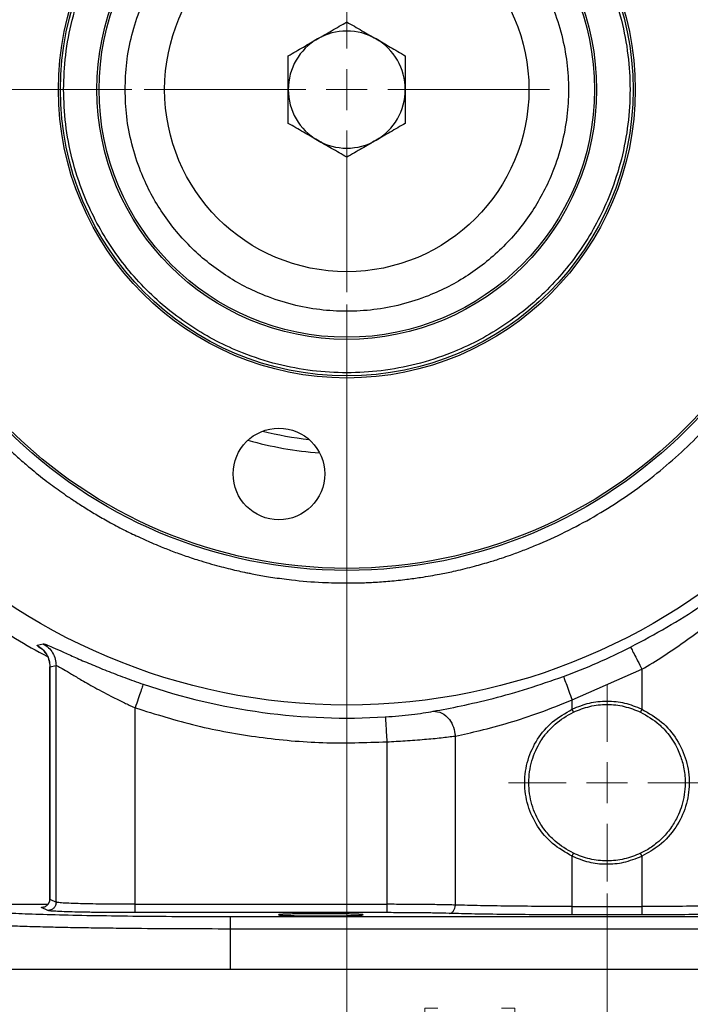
# Model space of a CAD drawing. Header units: inches. Extents: x 0.6 to 16.3, y 0.2 to 11.5.
# Tile 3 of 17: x 3 to 5.2, y 4.2 to 7.4. Entities that reach past the tile are written whole.
import ezdxf

# ---------------------------------------------------------------- set-up
doc = ezdxf.new("R2010")
doc.units = ezdxf.units.IN
doc.header["$MEASUREMENT"] = 0
doc.styles.add('SLDTEXTSTYLE0', font='TXT', dxfattribs={"width": 0.75})
doc.dimstyles.new('SLDDIMSTYLE0', dxfattribs={"dimtxt": 0.137795, "dimasz": 0.14, "dimexe": 0, "dimexo": 0.0625, "dimgap": 0.034449, "dimtad": 0, "dimtih": 1, "dimtoh": 1, "dimdec": 1, "dimlfac": 1.5, "dimrnd": 1e-09, "dimzin": 12, "dimdsep": 46, "dimtxsty": 'SLDTEXTSTYLE0', "dimblk1": 'CLOSED', "dimblk2": 'CLOSED', "dimsah": 1, "dimcen": 0.09, "dimadec": 0, "dimazin": 3, "dimtfac": 1, "dimtdec": 1, "dimtofl": 0, "dimtmove": 0, "dimatfit": 3, "dimldrblk": 'CLOSED', "dimfxl": 0, "dimfrac": 2, "dimtolj": 1, "dimtzin": 12, "dimarcsym": 0})
doc.dimstyles.new('SLDDIMSTYLE1', dxfattribs={"dimtxt": 0.137795, "dimasz": 0.14, "dimexe": 0, "dimexo": 0.0625, "dimgap": 0.034449, "dimtad": 0, "dimdec": 1, "dimlfac": 1.5, "dimrnd": 1e-09, "dimzin": 12, "dimdsep": 46, "dimtxsty": 'SLDTEXTSTYLE0', "dimblk1": 'CLOSED', "dimblk2": 'CLOSED', "dimsah": 1, "dimcen": 0.09, "dimadec": 0, "dimazin": 3, "dimtfac": 1, "dimtdec": 1, "dimtofl": 0, "dimtmove": 0, "dimatfit": 3, "dimldrblk": 'CLOSED', "dimfxl": 0, "dimfrac": 2, "dimtolj": 1, "dimtzin": 12, "dimarcsym": 0})
doc.dimstyles.new('SLDDIMSTYLE2', dxfattribs={"dimtxt": 0.137795, "dimasz": 0.14, "dimexe": 0, "dimexo": 0.0625, "dimgap": 0.034449, "dimtad": 0, "dimdec": 1, "dimlfac": 1.5, "dimrnd": 1e-09, "dimzin": 12, "dimdsep": 46, "dimtxsty": 'SLDTEXTSTYLE0', "dimblk1": 'CLOSED', "dimblk2": 'CLOSED', "dimsah": 1, "dimcen": 0.09, "dimadec": 0, "dimazin": 3, "dimtfac": 1, "dimtdec": 1, "dimtmove": 0, "dimatfit": 0, "dimldrblk": 'CLOSED', "dimfxl": 0, "dimfrac": 2, "dimtolj": 1, "dimtzin": 12, "dimarcsym": 0})
doc.dimstyles.new('SLDDIMSTYLE3', dxfattribs={"dimtxt": 0.137795, "dimasz": 0.14, "dimexe": 0, "dimexo": 0.0625, "dimgap": 0.034449, "dimtad": 0, "dimtih": 1, "dimtoh": 1, "dimdec": 1, "dimlfac": 1.5, "dimrnd": 1e-09, "dimzin": 12, "dimdsep": 46, "dimtxsty": 'SLDTEXTSTYLE0', "dimblk1": 'CLOSED', "dimblk2": 'CLOSED', "dimsah": 1, "dimcen": 0.09, "dimadec": 0, "dimazin": 3, "dimtfac": 1, "dimtofl": 0, "dimtmove": 0, "dimatfit": 3, "dimldrblk": 'CLOSED', "dimfxl": 0, "dimfrac": 2, "dimtolj": 1, "dimtzin": 12, "dimarcsym": 0})

# ---------------------------------------------------------------- blocks, each defined once
blk = doc.blocks.new('_Closed')
at = {"color": 0, "linetype": 'ByBlock', "lineweight": -2}
for p, q in [((-1, 0.166667), (0, 0)), ((-1, 0.166667), (-1, -0.166667)), ((0, 0), (-1, -0.166667)), ((0, 0), (-1, 0))]:
    blk.add_line(p, q, dxfattribs=at)
blk = doc.blocks.new('_D')
at = {"color": 7, "linetype": 'Continuous', "lineweight": 0}
for p, q in [((3.479, 9.2023), (1.2257, 9.2023)), ((1.2651, 9.2023), (1.2651, 8.6438)), ((1.1124, 8.6158), (1.0704, 8.6158)), ((1.0704, 8.6158), (1.0704, 8.3971)), ((1.4178, 8.6158), (1.4598, 8.6158)), ((1.4598, 8.6158), (1.4598, 8.3971)), ((1.0704, 8.3971), (1.1124, 8.3971)), ((1.4598, 8.3971), (1.4178, 8.3971)), ((1.2651, 4.3326), (1.2651, 8.1909)), ((2.8147, 4.3326), (1.2257, 4.3326))]:
    blk.add_line(p, q, dxfattribs=at)
at = {"color": 7, "linetype": 'Continuous', "lineweight": 18, "xscale": 0.14, "yscale": 0.14}
for p, rotation in [((1.2651, 9.2023), 90.0000000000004), ((1.2651, 4.3326), 270.0000000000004)]:
    blk.add_blockref('_Closed', p, dxfattribs=dict(at, rotation=rotation))
at = {"color": 7, "linetype": 'Continuous', "lineweight": 18, "char_height": 0.1378, "attachment_point": 1, "style": 'SLDTEXTSTYLE0'}
for s, insert in [('186', (1.1124, 8.5747)), ('7.3', (1.1378, 8.3685))]:
    blk.add_mtext(s, dxfattribs=dict(at, insert=insert))
blk = doc.blocks.new('_D_1')
at = {"color": 7, "linetype": 'Continuous', "lineweight": 0}
for p, q in [((2.0069, 6.5613), (2.0069, 3.0912)), ((4.8936, 4.574), (4.8936, 3.0912)), ((2.8961, 3.3291), (2.8542, 3.3291)), ((2.8542, 3.3291), (2.8542, 3.1103)), ((3.2016, 3.3291), (3.2436, 3.3291)), ((3.2436, 3.3291), (3.2436, 3.1103)), ((2.0069, 3.1306), (2.7334, 3.1306)), ((4.8936, 3.1306), (3.3644, 3.1306)), ((2.8542, 3.1103), (2.8961, 3.1103)), ((3.2436, 3.1103), (3.2016, 3.1103))]:
    blk.add_line(p, q, dxfattribs=at)
at = {"color": 7, "linetype": 'Continuous', "lineweight": 18, "xscale": 0.14, "yscale": 0.14, "rotation": 180.0000000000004}
blk.add_blockref('_Closed', (2.0069, 3.1306), dxfattribs=at)
at = {"color": 7, "linetype": 'Continuous', "lineweight": 18, "xscale": 0.14, "yscale": 0.14}
blk.add_blockref('_Closed', (4.8936, 3.1306), dxfattribs=at)
at = {"color": 7, "linetype": 'Continuous', "lineweight": 18, "char_height": 0.1378, "attachment_point": 1, "style": 'SLDTEXTSTYLE0'}
for s, insert in [('110', (2.8961, 3.2879)), ('4.3', (2.9216, 3.0818))]:
    blk.add_mtext(s, dxfattribs=dict(at, insert=insert))
blk = doc.blocks.new('_D_2')
at = {"color": 7, "linetype": 'Continuous', "lineweight": 0}
for p, q in [((4.0602, 6.4607), (4.0602, 3.9699)), ((4.8936, 4.574), (4.8936, 3.9699)), ((4.3523, 4.2077), (4.3104, 4.2077)), ((4.3104, 4.2077), (4.3104, 3.9889)), ((4.556, 4.2077), (4.598, 4.2077)), ((4.598, 4.2077), (4.598, 3.9889)), ((4.0602, 4.0092), (3.8102, 4.0092)), ((4.8936, 4.0092), (5.1436, 4.0092)), ((4.3104, 3.9889), (4.3523, 3.9889)), ((4.598, 3.9889), (4.556, 3.9889))]:
    blk.add_line(p, q, dxfattribs=at)
at = {"color": 7, "linetype": 'Continuous', "lineweight": 18, "xscale": 0.14, "yscale": 0.14}
blk.add_blockref('_Closed', (4.0602, 4.0092, 0.1304), dxfattribs=at)
at = {"color": 7, "linetype": 'Continuous', "lineweight": 18, "xscale": 0.14, "yscale": 0.14, "rotation": 180.0000000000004}
blk.add_blockref('_Closed', (4.8936, 4.0092, 0.1304), dxfattribs=at)
at = {"color": 7, "linetype": 'Continuous', "lineweight": 18, "char_height": 0.1378, "attachment_point": 1, "style": 'SLDTEXTSTYLE0'}
for s, insert in [('32', (4.3523, 4.1666)), ('1.3', (4.3269, 3.9604))]:
    blk.add_mtext(s, dxfattribs=dict(at, insert=insert))
blk = doc.blocks.new('_D_3')
at = {"color": 7, "linetype": 'Continuous', "lineweight": 0}
for p, q in [((4.8936, 4.574), (4.8936, 3.5637)), ((2.8102, 4.2932), (2.8102, 3.5637)), ((3.6677, 3.8015), (3.6257, 3.8015)), ((3.6257, 3.8015), (3.6257, 3.5828)), ((3.8713, 3.8015), (3.9133, 3.8015)), ((3.9133, 3.8015), (3.9133, 3.5828)), ((2.8102, 3.603), (3.5049, 3.603)), ((4.8936, 3.603), (4.0341, 3.603)), ((3.6257, 3.5828), (3.6677, 3.5828)), ((3.9133, 3.5828), (3.8713, 3.5828))]:
    blk.add_line(p, q, dxfattribs=at)
at = {"color": 7, "linetype": 'Continuous', "lineweight": 18, "xscale": 0.14, "yscale": 0.14, "rotation": 180.0000000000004}
blk.add_blockref('_Closed', (2.8102, 3.603, 0.1304), dxfattribs=at)
at = {"color": 7, "linetype": 'Continuous', "lineweight": 18, "xscale": 0.14, "yscale": 0.14}
blk.add_blockref('_Closed', (4.8936, 3.603, 0.1304), dxfattribs=at)
at = {"color": 7, "linetype": 'Continuous', "lineweight": 18, "char_height": 0.1378, "attachment_point": 1, "style": 'SLDTEXTSTYLE0'}
for s, insert in [('79', (3.6677, 3.7604)), ('3.1', (3.6423, 3.5542))]:
    blk.add_mtext(s, dxfattribs=dict(at, insert=insert))
blk = doc.blocks.new('_D_4')
at = {"color": 7, "linetype": 'Continuous', "lineweight": 0}
for p, q in [((7.0714, 5.5475), (7.0714, 3.0912)), ((4.8936, 4.574), (4.8936, 3.0912)), ((6.2206, 3.3291), (6.1786, 3.3291)), ((6.1786, 3.3291), (6.1786, 3.1103)), ((6.4242, 3.3291), (6.4662, 3.3291)), ((6.4662, 3.3291), (6.4662, 3.1103)), ((4.8936, 3.1306), (6.0578, 3.1306)), ((7.0714, 3.1306), (6.587, 3.1306)), ((6.1786, 3.1103), (6.2206, 3.1103)), ((6.4662, 3.1103), (6.4242, 3.1103))]:
    blk.add_line(p, q, dxfattribs=at)
at = {"color": 7, "linetype": 'Continuous', "lineweight": 18, "xscale": 0.14, "yscale": 0.14, "rotation": 180.0000000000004}
blk.add_blockref('_Closed', (4.8936, 3.1306, 0.1304), dxfattribs=at)
at = {"color": 7, "linetype": 'Continuous', "lineweight": 18, "xscale": 0.14, "yscale": 0.14}
blk.add_blockref('_Closed', (7.0714, 3.1306, 0.1304), dxfattribs=at)
at = {"color": 7, "linetype": 'Continuous', "lineweight": 18, "char_height": 0.1378, "attachment_point": 1, "style": 'SLDTEXTSTYLE0'}
for s, insert in [('83', (6.2206, 3.2879)), ('3.3', (6.1952, 3.0818))]:
    blk.add_mtext(s, dxfattribs=dict(at, insert=insert))
blk = doc.blocks.new('_D_5')
at = {"color": 7, "linetype": 'Continuous', "lineweight": 0}
for p, q in [((4.8936, 4.574), (4.8936, 3.5637)), ((6.9769, 4.2932), (6.9769, 3.5637)), ((5.6003, 3.8015), (5.5583, 3.8015)), ((5.5583, 3.8015), (5.5583, 3.5828)), ((5.804, 3.8015), (5.8459, 3.8015)), ((5.8459, 3.8015), (5.8459, 3.5828)), ((4.8936, 3.603), (5.4376, 3.603)), ((6.9769, 3.603), (5.9667, 3.603)), ((5.5583, 3.5828), (5.6003, 3.5828)), ((5.8459, 3.5828), (5.804, 3.5828))]:
    blk.add_line(p, q, dxfattribs=at)
at = {"color": 7, "linetype": 'Continuous', "lineweight": 18, "xscale": 0.14, "yscale": 0.14, "rotation": 180.0000000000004}
blk.add_blockref('_Closed', (4.8936, 3.603, 0.1304), dxfattribs=at)
at = {"color": 7, "linetype": 'Continuous', "lineweight": 18, "xscale": 0.14, "yscale": 0.14}
blk.add_blockref('_Closed', (6.9769, 3.603, 0.1304), dxfattribs=at)
at = {"color": 7, "linetype": 'Continuous', "lineweight": 18, "char_height": 0.1378, "attachment_point": 1, "style": 'SLDTEXTSTYLE0'}
for s, insert in [('79', (5.6003, 3.7604)), ('3.1', (5.5749, 3.5542))]:
    blk.add_mtext(s, dxfattribs=dict(at, insert=insert))
blk = doc.blocks.new('_D_6')
at = {"color": 7, "linetype": 'Continuous', "lineweight": 0}
for p, q in [((3.3719, 7.149), (1.5738, 7.149)), ((1.6132, 7.149), (1.6132, 6.3804)), ((1.4605, 6.3524), (1.4185, 6.3524)), ((1.4185, 6.3524), (1.4185, 6.1336)), ((1.7659, 6.3524), (1.8079, 6.3524)), ((1.8079, 6.3524), (1.8079, 6.1336)), ((1.4185, 6.1336), (1.4605, 6.1336)), ((1.8079, 6.1336), (1.7659, 6.1336)), ((1.6132, 4.3326), (1.6132, 5.9275)), ((2.8147, 4.3326), (1.5738, 4.3326))]:
    blk.add_line(p, q, dxfattribs=at)
at = {"color": 7, "linetype": 'Continuous', "lineweight": 18, "xscale": 0.14, "yscale": 0.14}
for p, rotation in [((1.6132, 7.149, 0.1304), 90.0000000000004), ((1.6132, 4.3326, 0.1304), 270.0000000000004)]:
    blk.add_blockref('_Closed', p, dxfattribs=dict(at, rotation=rotation))
at = {"color": 7, "linetype": 'Continuous', "lineweight": 18, "char_height": 0.1378, "attachment_point": 1, "style": 'SLDTEXTSTYLE0'}
for s, insert in [('107', (1.4605, 6.3113)), ('4.2', (1.4859, 6.1051))]:
    blk.add_mtext(s, dxfattribs=dict(at, insert=insert))
blk = doc.blocks.new('SW_CENTERMARKSYMBOL_0')
at = {"color": 0, "linetype": 'Continuous', "lineweight": 18}
for p, q in [((0, 0.1312), (0, 0.3159)), ((0, 0), (0, 0.0656)), ((-0.1312, 0), (-0.3159, 0)), ((0, 0), (-0.0656, 0)), ((0, 0), (0, -0.0656)), ((0, 0), (0.0656, 0)), ((0.1312, 0), (0.3159, 0)), ((0, -0.1312), (0, -0.3159))]:
    blk.add_line(p, q, dxfattribs=at)
blk = doc.blocks.new('SW_CENTERMARKSYMBOL_1')
at = {"color": 0, "linetype": 'Continuous', "lineweight": 18}
for p, q in [((0, 0.1312), (0, 0.649)), ((0, 0), (0, 0.0656)), ((-0.1312, 0), (-0.649, 0)), ((0, 0), (-0.0656, 0)), ((0, 0), (0, -0.0656)), ((0, 0), (0.0656, 0)), ((0.1312, 0), (0.649, 0)), ((0, -0.1312), (0, -0.649))]:
    blk.add_line(p, q, dxfattribs=at)

msp = doc.modelspace()

# ---------------------------------------------------------------- linework, layer by layer
at = {"color": 7, "linetype": 'Continuous', "lineweight": 25}
for p, q in [((3.0686, 5.3698), (3.0879, 5.3742)), ((3.1092, 5.3001), (3.1092, 4.5566)), ((3.1096, 5.2999), (3.1294, 5.3041)), ((3.1096, 4.5566), (3.1096, 5.2999)), ((3.1294, 4.5467), (3.1294, 5.3041)), ((4.7818, 5.1946), (5.0053, 5.2924)), ((5.0053, 5.2924), (5.0053, 5.1644)), ((4.7818, 5.1644), (4.7818, 5.1946)), ((3.3824, 4.5398), (3.3824, 5.1692)), ((4.7861, 5.1554), (4.7818, 5.1644)), ((5.0053, 5.1644), (5.001, 5.1554)), ((4.4079, 4.5374), (4.4079, 5.0788)), ((4.1885, 5.0603), (4.1885, 4.5398)), ((4.7818, 4.6941), (4.7861, 4.7032)), ((5.0053, 4.6941), (5.001, 4.7032)), ((4.7818, 4.5328), (4.7818, 4.6941)), ((5.0053, 4.6941), (5.0053, 4.5328)), ((3.1096, 4.5566), (3.1294, 4.5467)), ((3.1027, 4.5201), (3.0829, 4.53)), ((3.3824, 4.5398), (4.1885, 4.5398)), ((4.1885, 4.5131), (3.3824, 4.5131)), ((4.7818, 4.5328), (5.0053, 4.5328)), ((3.6863, 4.5007), (6.1008, 4.5007)), ((5.0053, 4.5061), (4.7818, 4.5061)), ((3.6863, 4.4607), (3.6863, 4.3326)), ((6.1008, 4.4607), (3.6863, 4.4607)), ((2.8541, 4.3326), (3.6863, 4.3326)), ((3.6863, 4.3326), (6.1008, 4.3326))]:
    msp.add_line(p, q, dxfattribs=at)
at = {"color": 8, "linetype": 'Continuous', "lineweight": 25}
msp.add_line((3.1106, 5.2986), (3.1096, 5.2999), dxfattribs=at)
at = {"color": 7, "linetype": 'Continuous', "lineweight": 25}
for centre, radius in [((4.0602, 7.149), 1.9709), ((4.0602, 7.149), 1.54), ((4.0602, 7.149), 1.5333), ((4.0602, 7.149), 0.9237), ((4.0602, 7.149), 0.917), ((4.0602, 7.149), 0.8), ((4.0602, 7.149), 0.7933), ((4.0602, 7.149), 0.5833), ((3.8429, 5.918), 0.1467)]:
    msp.add_circle(centre, radius, dxfattribs=at)
for radius, start, end in [(0.1875, 60, 120), (0.1875, 120, 180), (0.1875, 0, 60), (0.1875, 180, 240), (0.1875, 300, 0), (0.1875, 240, 300), (1.1667, 254.2586, 265.716), (2.0533, 235.6839, 242.1217), (2.0034, 290.2646, 296.9778), (2.0127, 251.0991, 273.5144)]:
    msp.add_arc((4.0602, 7.149), radius, start, end, dxfattribs=at)
at = {"color": 8, "linetype": 'Continuous', "lineweight": 25}
msp.add_arc((4.0602, 7.149), 1.1267, 256.1544, 263.8201, dxfattribs=at)
at = {"color": 7, "linetype": 'Continuous', "lineweight": 25}
for points, knots in [([(2.4801, 7.149), (2.4809, 7.1867), (2.4823, 7.254), (2.4903, 7.3307), (2.4969, 7.378), (2.5007, 7.4028), (2.5043, 7.4239), (2.5075, 7.4411), (2.5109, 7.4589), (2.515, 7.4787), (2.5202, 7.5022), (2.526, 7.5267), (2.5325, 7.5522), (2.5397, 7.5787), (2.5508, 7.6169), (2.5651, 7.6611), (2.581, 7.7052), (2.5915, 7.732), (2.5968, 7.7451), (2.5985, 7.7492), (2.599, 7.7506), (2.5992, 7.7511), (2.5993, 7.7513), (2.5993, 7.7513), (2.5994, 7.7514), (2.5994, 7.7514), (2.5994, 7.7514), (2.5994, 7.7514), (2.5994, 7.7514), (2.6141, 7.7872), (2.6461, 7.8574), (2.701, 7.9573), (2.7473, 8.0291), (2.7807, 8.076), (2.7996, 8.1015), (2.8197, 8.1276), (2.8412, 8.1542), (2.864, 8.1814), (2.8883, 8.2089), (2.9141, 8.2367), (2.9461, 8.2697), (2.981, 8.3035), (3.0152, 8.3345), (3.0461, 8.361), (3.0839, 8.392), (3.1379, 8.4329), (3.2067, 8.4798), (3.28, 8.5238), (3.348, 8.56), (3.4045, 8.5869), (3.4456, 8.6047), (3.4781, 8.618), (3.5073, 8.6293), (3.5434, 8.6423), (3.5825, 8.6553), (3.6216, 8.6672), (3.6575, 8.6771), (3.6902, 8.6853), (3.7206, 8.6923), (3.7763, 8.704), (3.8514, 8.7163), (3.9331, 8.7244), (3.9906, 8.7277), (4.0276, 8.7288), (4.0602, 8.7291), (4.0967, 8.7288), (4.1453, 8.7271), (4.2031, 8.7231), (4.2615, 8.7166), (4.3126, 8.7091), (4.3563, 8.7014), (4.4001, 8.6924), (4.45, 8.6807), (4.5086, 8.6646), (4.5675, 8.6458), (4.6195, 8.6269), (4.6724, 8.6059), (4.733, 8.5792), (4.8081, 8.5417), (4.8901, 8.4947), (4.9617, 8.4476), (5.0176, 8.4065), (5.0554, 8.3767), (5.0914, 8.3467), (5.1316, 8.311), (5.1843, 8.2606), (5.2424, 8.1987), (5.2998, 8.13), (5.3495, 8.0635), (5.3876, 8.0068), (5.4174, 7.9585), (5.4395, 7.9202), (5.4598, 7.8828), (5.4793, 7.8445), (5.4993, 7.8022), (5.5252, 7.7427), (5.5516, 7.6732), (5.5746, 7.6017), (5.5908, 7.5427), (5.6046, 7.485), (5.6224, 7.395), (5.6327, 7.3134), (5.6373, 7.2465), (5.6386, 7.2225), (5.6396, 7.1985), (5.6401, 7.1745), (5.6403, 7.1524), (5.6402, 7.125), (5.6393, 7.0857), (5.6364, 7.0322), (5.6312, 6.9765), (5.6247, 6.9255), (5.6174, 6.8797), (5.6089, 6.8345), (5.5933, 6.763), (5.5664, 6.6656), (5.5325, 6.5731), (5.5054, 6.5097), (5.4893, 6.4744), (5.4723, 6.4396), (5.4544, 6.4051), (5.4357, 6.3711), (5.4162, 6.3376), (5.3959, 6.3045), (5.3777, 6.2766), (5.3601, 6.2506), (5.339, 6.2206), (5.3084, 6.1796), (5.2718, 6.1342), (5.2356, 6.0926), (5.2051, 6.0597), (5.1384, 5.9914), (5.0257, 5.8925), (4.8534, 5.7773), (4.7165, 5.7096), (4.6256, 5.6733), (4.5887, 5.6597), (4.5518, 5.6471), (4.5111, 5.6343), (4.46, 5.6199), (4.4072, 5.6072), (4.3626, 5.598), (4.3274, 5.5917), (4.2926, 5.586), (4.2491, 5.58), (4.1986, 5.5747), (4.1476, 5.5711), (4.1019, 5.5692), (4.0474, 5.5685), (3.9753, 5.5703), (3.9056, 5.576), (3.8527, 5.5826), (3.8238, 5.5867), (3.7977, 5.5909), (3.7742, 5.5951), (3.7577, 5.5982), (3.744, 5.601), (3.7292, 5.604), (3.6972, 5.6111), (3.6481, 5.6232), (3.5918, 5.6396), (3.54, 5.6567), (3.4968, 5.6725), (3.4601, 5.6871), (3.4253, 5.7019), (3.3885, 5.7186), (3.3448, 5.7398), (3.3066, 5.7601), (3.2769, 5.7768), (3.2564, 5.7887), (3.2368, 5.8005), (3.2181, 5.8121), (3.2001, 5.8236), (3.1881, 5.8315), (3.1789, 5.8377), (3.167, 5.8456), (3.1395, 5.8647), (3.0969, 5.896), (3.0512, 5.9326), (3.0101, 5.968), (2.9759, 5.9993), (2.9332, 6.0408), (2.8829, 6.0939), (2.8267, 6.1602), (2.7771, 6.2258), (2.7396, 6.2809), (2.71, 6.328), (2.6835, 6.3729), (2.6569, 6.4221), (2.6335, 6.4692), (2.6153, 6.509), (2.5935, 6.5599), (2.5686, 6.6251), (2.5421, 6.7078), (2.5211, 6.7885), (2.5067, 6.8586), (2.4962, 6.9222), (2.4881, 6.9859), (2.4827, 7.0515), (2.4804, 7.107), (2.4802, 7.1374), (2.4801, 7.149)], [0, 0, 0, 0, 0.011378, 0.020355, 0.023274, 0.025808, 0.027958, 0.029723, 0.031104, 0.033416, 0.035841, 0.038379, 0.04103, 0.043793, 0.04667, 0.05307, 0.0578, 0.060859, 0.061762, 0.062085, 0.062186, 0.062222, 0.062237, 0.062243, 0.062245, 0.062246, 0.062247, 0.062247, 0.062247, 0.062247, 0.073942, 0.085546, 0.096669, 0.099741, 0.102939, 0.106261, 0.109707, 0.113279, 0.116975, 0.120796, 0.124742, 0.130856, 0.135501, 0.138676, 0.143171, 0.150262, 0.159129, 0.168328, 0.176082, 0.182392, 0.187257, 0.189609, 0.192997, 0.196727, 0.201218, 0.205444, 0.209078, 0.212469, 0.215616, 0.218519, 0.229668, 0.238597, 0.243316, 0.247049, 0.249793, 0.253168, 0.258069, 0.264499, 0.27067, 0.275834, 0.280095, 0.284081, 0.289357, 0.295566, 0.302438, 0.308053, 0.312277, 0.319628, 0.328075, 0.33762, 0.348182, 0.353966, 0.358577, 0.362728, 0.368125, 0.37483, 0.384753, 0.393763, 0.401862, 0.40983, 0.414414, 0.418998, 0.423192, 0.427271, 0.431986, 0.437337, 0.446873, 0.454441, 0.460039, 0.465355, 0.472358, 0.48776, 0.490181, 0.492602, 0.495023, 0.497444, 0.499866, 0.501702, 0.505727, 0.511741, 0.517887, 0.522622, 0.527288, 0.531896, 0.536537, 0.549393, 0.562386, 0.566295, 0.570204, 0.574113, 0.578022, 0.581931, 0.58584, 0.589749, 0.593658, 0.595898, 0.599249, 0.60474, 0.611351, 0.616869, 0.621389, 0.624911, 0.645733, 0.666555, 0.687378, 0.691754, 0.696129, 0.69925, 0.703528, 0.709042, 0.715296, 0.719916, 0.722809, 0.726093, 0.730572, 0.736084, 0.741433, 0.746032, 0.749915, 0.757877, 0.767837, 0.771042, 0.773978, 0.776647, 0.779048, 0.781181, 0.781713, 0.783273, 0.78575, 0.791618, 0.798547, 0.803482, 0.808109, 0.812426, 0.815445, 0.819516, 0.82464, 0.830114, 0.832576, 0.834959, 0.837263, 0.839487, 0.841632, 0.843697, 0.843853, 0.844977, 0.848012, 0.853969, 0.860947, 0.8657, 0.870368, 0.874952, 0.883703, 0.892454, 0.901205, 0.908529, 0.912599, 0.918023, 0.924256, 0.92951, 0.93392, 0.937488, 0.946235, 0.954982, 0.963728, 0.971428, 0.976602, 0.983216, 0.990822, 0.996483, 1, 1, 1, 1]), ([(3.1532, 7.149), (3.1545, 7.1121), (3.1572, 7.0373), (3.179, 6.925), (3.2119, 6.8223), (3.2535, 6.7311), (3.3001, 6.6513), (3.355, 6.5761), (3.4178, 6.5065), (3.4873, 6.4437), (3.5625, 6.3889), (3.6423, 6.3423), (3.7336, 6.3007), (3.8362, 6.2675), (3.9485, 6.2466), (4.0602, 6.2398), (4.172, 6.2466), (4.2842, 6.2675), (4.3869, 6.3007), (4.4782, 6.3423), (4.558, 6.3889), (4.6331, 6.4437), (4.7027, 6.5065), (4.7655, 6.5761), (4.8203, 6.6513), (4.867, 6.7311), (4.9085, 6.8223), (4.9417, 6.925), (4.9627, 7.0372), (4.9695, 7.149), (4.9627, 7.2608), (4.9417, 7.373), (4.9085, 7.4757), (4.867, 7.5669), (4.8203, 7.6467), (4.7655, 7.7219), (4.7027, 7.7915), (4.6331, 7.8543), (4.558, 7.9091), (4.4782, 7.9557), (4.3869, 7.9973), (4.2842, 8.0305), (4.172, 8.0514), (4.0602, 8.0582), (3.9485, 8.0514), (3.8362, 8.0305), (3.7336, 7.9973), (3.6423, 7.9557), (3.5625, 7.9091), (3.4873, 7.8543), (3.4178, 7.7915), (3.355, 7.7219), (3.3001, 7.6467), (3.2535, 7.5669), (3.2119, 7.4757), (3.179, 7.373), (3.1572, 7.2608), (3.1545, 7.1859), (3.1532, 7.149)], [0, 0, 0, 0, 0.019408, 0.0394156, 0.0599878, 0.0760686, 0.0921517, 0.1085746, 0.125, 0.1414229, 0.1578483, 0.173929, 0.1900121, 0.2105822, 0.2305915, 0.25, 0.2694063, 0.2894156, 0.3099878, 0.3260686, 0.3421517, 0.3585746, 0.375, 0.3914229, 0.4078483, 0.423929, 0.4400121, 0.4605822, 0.4805915, 0.5, 0.5194063, 0.5394156, 0.5599878, 0.5760686, 0.5921517, 0.6085746, 0.625, 0.6414229, 0.6578483, 0.673929, 0.6900121, 0.7105822, 0.7305915, 0.75, 0.7694063, 0.7894156, 0.8099878, 0.8260686, 0.8421517, 0.8585746, 0.875, 0.8914229, 0.9078483, 0.923929, 0.9400121, 0.9605822, 0.9805931, 1, 1, 1, 1]), ([(3.3502, 7.149), (3.3513, 7.1201), (3.3533, 7.0615), (3.3704, 6.9737), (3.3962, 6.8933), (3.4287, 6.8218), (3.4775, 6.7384), (3.5392, 6.6624), (3.6118, 6.5969), (3.6706, 6.554), (3.7331, 6.5175), (3.8045, 6.485), (3.8849, 6.459), (3.9728, 6.4426), (4.0602, 6.4372), (4.1477, 6.4426), (4.2356, 6.459), (4.3159, 6.485), (4.3874, 6.5175), (4.4709, 6.5663), (4.5469, 6.628), (4.6123, 6.7005), (4.6552, 6.7594), (4.6917, 6.8218), (4.7243, 6.8933), (4.7502, 6.9737), (4.7667, 7.0615), (4.772, 7.149), (4.7667, 7.2365), (4.7502, 7.3243), (4.7243, 7.4047), (4.6917, 7.4762), (4.643, 7.5597), (4.5813, 7.6356), (4.5087, 7.7011), (4.4499, 7.744), (4.3874, 7.7805), (4.316, 7.813), (4.2356, 7.839), (4.1477, 7.8554), (4.0602, 7.8608), (3.9728, 7.8554), (3.8849, 7.839), (3.8045, 7.813), (3.7331, 7.7805), (3.6496, 7.7317), (3.5736, 7.67), (3.5082, 7.5975), (3.4652, 7.5386), (3.4287, 7.4762), (3.3962, 7.4047), (3.3704, 7.3244), (3.3533, 7.2365), (3.3513, 7.1779), (3.3502, 7.149)], [0, 0, 0, 0, 0.019412, 0.039422, 0.059998, 0.076082, 0.092168, 0.124978, 0.141403, 0.157832, 0.173915, 0.190002, 0.210575, 0.230588, 0.25, 0.269409, 0.289422, 0.309998, 0.326082, 0.342168, 0.374978, 0.391403, 0.407832, 0.423915, 0.440002, 0.460575, 0.480588, 0.5, 0.519409, 0.539422, 0.559998, 0.576082, 0.592168, 0.624978, 0.641403, 0.657832, 0.673915, 0.690002, 0.710575, 0.730588, 0.75, 0.769409, 0.789422, 0.809998, 0.826082, 0.842168, 0.874978, 0.891403, 0.907832, 0.923915, 0.940002, 0.960575, 0.98059, 1, 1, 1, 1]), ([(3.9665, 7.3114), (3.9816, 7.3201), (4.0134, 7.3385), (4.0441, 7.3562), (4.0602, 7.3655)], [0, 0, 0, 0, 0.476313, 1, 1, 1, 1]), ([(4.0602, 7.3655), (4.0763, 7.3562), (4.1071, 7.3385), (4.1389, 7.3201), (4.154, 7.3114)], [0, 0, 0, 0, 0.523687, 1, 1, 1, 1]), ([(3.8727, 7.2573), (3.8888, 7.2666), (3.9196, 7.2843), (3.9514, 7.3026), (3.9665, 7.3114)], [0, 0, 0, 0, 0.523687, 1, 1, 1, 1]), ([(4.154, 7.3114), (4.1691, 7.3026), (4.2009, 7.2843), (4.2316, 7.2666), (4.2477, 7.2573)], [0, 0, 0, 0, 0.476313, 1, 1, 1, 1]), ([(3.8727, 7.149), (3.8727, 7.1665), (3.8727, 7.2032), (3.8727, 7.2387), (3.8727, 7.2573)], [0, 0, 0, 0, 0.476313, 1, 1, 1, 1]), ([(4.2477, 7.2573), (4.2477, 7.2387), (4.2477, 7.2032), (4.2477, 7.1665), (4.2477, 7.149)], [0, 0, 0, 0, 0.523687, 1, 1, 1, 1]), ([(3.8727, 7.0407), (3.8727, 7.0593), (3.8727, 7.0949), (3.8727, 7.1315), (3.8727, 7.149)], [0, 0, 0, 0, 0.523687, 1, 1, 1, 1]), ([(4.2477, 7.149), (4.2477, 7.1315), (4.2477, 7.0949), (4.2477, 7.0593), (4.2477, 7.0407)], [0, 0, 0, 0, 0.476313, 1, 1, 1, 1]), ([(3.9665, 6.9866), (3.9514, 6.9954), (3.9196, 7.0137), (3.8888, 7.0315), (3.8727, 7.0407)], [0, 0, 0, 0, 0.476313, 1, 1, 1, 1]), ([(4.2477, 7.0407), (4.2316, 7.0315), (4.2009, 7.0137), (4.1691, 6.9954), (4.154, 6.9866)], [0, 0, 0, 0, 0.523687, 1, 1, 1, 1]), ([(4.0602, 6.9325), (4.0441, 6.9418), (4.0134, 6.9595), (3.9816, 6.9779), (3.9665, 6.9866)], [0, 0, 0, 0, 0.523687, 1, 1, 1, 1]), ([(4.154, 6.9866), (4.1389, 6.9779), (4.1071, 6.9595), (4.0763, 6.9418), (4.0602, 6.9325)], [0, 0, 0, 0, 0.476313, 1, 1, 1, 1]), ([(4.9691, 5.3636), (5.0083, 5.3845), (5.087, 5.4263), (5.196, 5.4953), (5.296, 5.5658), (5.3514, 5.6101), (5.3791, 5.6323)], [0, 0, 0, 0, 0.248601, 0.497799, 0.748356, 1, 1, 1, 1]), ([(5.0053, 5.2924), (5.0284, 5.3064), (5.0744, 5.3343), (5.142, 5.3805), (5.2015, 5.4245), (5.2531, 5.4657), (5.296, 5.502), (5.3364, 5.5378), (5.3607, 5.5606), (5.3728, 5.572)], [0, 0, 0, 0, 0.162042, 0.32364, 0.499112, 0.624439, 0.750088, 0.875462, 1, 1, 1, 1]), ([(3.0686, 5.3698), (3.0745, 5.3658), (3.0863, 5.358), (3.0993, 5.3408), (3.1079, 5.3212), (3.109, 5.307), (3.1096, 5.2999)], [0, 0, 0, 0, 0.250002, 0.5, 0.749998, 1, 1, 1, 1]), ([(3.0879, 5.3742), (3.0902, 5.3738), (3.0949, 5.3729), (3.1172, 5.3634), (3.1491, 5.349), (3.19, 5.3306), (3.2379, 5.3098), (3.2913, 5.2879), (3.3486, 5.2658), (3.3884, 5.2518), (3.4083, 5.2448)], [0, 0, 0, 0, 0.127726, 0.254835, 0.380951, 0.50644, 0.631028, 0.754612, 0.877535, 1, 1, 1, 1]), ([(3.0879, 5.3742), (3.0939, 5.3703), (3.1058, 5.3624), (3.1189, 5.3452), (3.1277, 5.3254), (3.1288, 5.3112), (3.1294, 5.3041)], [0, 0, 0, 0, 0.250002, 0.500003, 0.750001, 1, 1, 1, 1]), ([(3.0899, 5.3521), (3.0894, 5.3523), (3.0886, 5.3527), (3.0929, 5.3477), (3.0978, 5.3409), (3.1027, 5.3317), (3.1079, 5.3179), (3.1087, 5.3069), (3.1092, 5.2995)], [0, 0, 0, 0, 0.28046, 0.447738, 0.573287, 0.678922, 0.782145, 1, 1, 1, 1]), ([(3.1007, 5.335), (3.1014, 5.3338), (3.1034, 5.33), (3.1078, 5.3178), (3.1087, 5.3069), (3.1092, 5.2995)], [0, 0, 0, 0, 0.124506, 0.405977, 1, 1, 1, 1]), ([(3.1294, 5.3041), (3.1312, 5.3036), (3.1348, 5.3027), (3.1525, 5.2927), (3.1779, 5.2775), (3.2063, 5.2606), (3.2342, 5.2446), (3.2608, 5.2298), (3.2887, 5.2148), (3.3144, 5.2016), (3.335, 5.1914), (3.3517, 5.1834), (3.3673, 5.176), (3.3774, 5.1714), (3.3824, 5.1692)], [0, 0, 0, 0, 0.119321, 0.244465, 0.368256, 0.493693, 0.574777, 0.654996, 0.746989, 0.82466, 0.873748, 0.91847, 0.960553, 1, 1, 1, 1]), ([(4.337, 5.158), (4.3656, 5.1633), (4.4224, 5.1739), (4.5274, 5.1982), (4.6396, 5.2294), (4.716, 5.2562), (4.7541, 5.2696)], [0, 0, 0, 0, 0.253123, 0.503752, 0.752322, 1, 1, 1, 1]), ([(4.4079, 5.0788), (4.4335, 5.0843), (4.4849, 5.0953), (4.5786, 5.1204), (4.6791, 5.1528), (4.7472, 5.1805), (4.7818, 5.1946)], [0, 0, 0, 0, 0.249062, 0.498472, 0.744937, 1, 1, 1, 1]), ([(5.0053, 5.1644), (4.9874, 5.1715), (4.9515, 5.1858), (4.8936, 5.1915), (4.8356, 5.1858), (4.7998, 5.1715), (4.7818, 5.1644)], [0, 0, 0, 0, 0.250261, 0.5, 0.749739, 1, 1, 1, 1]), ([(4.1836, 5.1401), (4.1981, 5.1411), (4.2271, 5.1431), (4.2685, 5.1476), (4.3065, 5.1527), (4.3268, 5.1562), (4.337, 5.158)], [0, 0, 0, 0, 0.247821, 0.497087, 0.747851, 1, 1, 1, 1]), ([(4.337, 5.158), (4.3464, 5.1573), (4.3651, 5.1559), (4.3883, 5.1348), (4.4033, 5.1077), (4.4064, 5.0884), (4.4079, 5.0788)], [0, 0, 0, 0, 0.27958, 0.559159, 0.779579, 1, 1, 1, 1]), ([(4.7818, 4.6941), (4.7601, 4.7065), (4.7168, 4.7311), (4.6686, 4.7884), (4.6373, 4.8555), (4.6267, 4.9293), (4.6374, 5.003), (4.6685, 5.0701), (4.7168, 5.1274), (4.7601, 5.152), (4.7818, 5.1644)], [0, 0, 0, 0, 0.12604, 0.251234, 0.375846, 0.499996, 0.624157, 0.748766, 0.873962, 1, 1, 1, 1]), ([(4.7861, 4.7032), (4.7656, 4.715), (4.7313, 4.7349), (4.6995, 4.7699), (4.6727, 4.8082), (4.65, 4.8585), (4.6399, 4.9293), (4.65, 5), (4.6727, 5.0504), (4.6928, 5.0792), (4.7076, 5.0974), (4.7347, 5.1258), (4.7656, 5.1435), (4.7861, 5.1554)], [0, 0, 0, 0, 0.125012, 0.209066, 0.250185, 0.375128, 0.499959, 0.624803, 0.749743, 0.791309, 0.812373, 0.874989, 1, 1, 1, 1]), ([(5.001, 5.1554), (5.0218, 5.1435), (5.0474, 5.1288), (5.074, 5.1031), (5.0898, 5.0855), (5.1057, 5.0632), (5.119, 5.0392), (5.1282, 5.0174), (5.1352, 4.9959), (5.1403, 4.9738), (5.1434, 4.9502), (5.1448, 4.9107), (5.1383, 4.8687), (5.1218, 4.8243), (5.1033, 4.7904), (5.0794, 4.7601), (5.0558, 4.738), (5.0363, 4.7232), (5.0188, 4.7121), (5.0068, 4.7061), (5.001, 4.7032)], [0, 0, 0, 0, 0.125965, 0.155034, 0.197109, 0.252183, 0.30107, 0.343161, 0.378461, 0.421319, 0.463378, 0.504673, 0.630483, 0.685123, 0.756694, 0.835727, 0.890266, 0.929043, 0.965611, 1, 1, 1, 1]), ([(5.0053, 5.1644), (5.0272, 5.1519), (5.0709, 5.127), (5.1194, 5.069), (5.1504, 5.0011), (5.1605, 4.9265), (5.1488, 4.8522), (5.1158, 4.7836), (5.0667, 4.7283), (5.0244, 4.7048), (5.0053, 4.6941)], [0, 0, 0, 0, 0.127195, 0.253542, 0.37927, 0.504564, 0.629864, 0.755633, 0.889481, 1, 1, 1, 1]), ([(4.1885, 5.0603), (4.2082, 5.0613), (4.2496, 5.0634), (4.3089, 5.068), (4.364, 5.0733), (4.3933, 5.077), (4.4079, 5.0788)], [0, 0, 0, 0, 0.238031, 0.500383, 0.750505, 1, 1, 1, 1]), ([(4.7818, 4.6941), (4.7993, 4.6871), (4.8343, 4.6731), (4.8909, 4.6672), (4.9494, 4.6721), (4.9861, 4.6866), (5.0053, 4.6941)], [0, 0, 0, 0, 0.244375, 0.488601, 0.732865, 1, 1, 1, 1]), ([(3.1025, 4.5389), (3.0885, 4.5388), (3.0578, 4.5386), (3.0165, 4.5389), (2.9851, 4.5393), (2.9592, 4.5398), (2.9394, 4.5406), (2.9268, 4.5414), (2.9253, 4.542), (2.9246, 4.5423)], [0, 0, 0, 0, 0.168571, 0.370181, 0.475718, 0.584104, 0.758604, 0.871027, 1, 1, 1, 1]), ([(3.1092, 4.557), (3.1092, 4.5556), (3.109, 4.5527), (3.1079, 4.5482), (3.1059, 4.5439), (3.102, 4.5383), (3.0999, 4.5367), (3.0983, 4.5355)], [0, 0, 0, 0, 0.113436, 0.227878, 0.354625, 0.518706, 1, 1, 1, 1]), ([(3.3824, 4.5398), (3.3664, 4.5398), (3.3344, 4.5399), (3.2883, 4.5403), (3.2452, 4.5409), (3.2077, 4.5417), (3.1756, 4.5428), (3.1548, 4.5438), (3.1414, 4.5448), (3.1328, 4.5457), (3.1306, 4.5464), (3.1294, 4.5467)], [0, 0, 0, 0, 0.124177, 0.249905, 0.372324, 0.499835, 0.619319, 0.749802, 0.818963, 0.902365, 1, 1, 1, 1]), ([(2.894, 4.5204), (2.8994, 4.5191), (2.9102, 4.5165), (2.9618, 4.5127), (3.0375, 4.5093), (3.1369, 4.5063), (3.256, 4.5039), (3.3905, 4.5021), (3.5357, 4.5009), (3.6361, 4.5008), (3.6863, 4.5007)], [0, 0, 0, 0, 0.125027, 0.250039, 0.375052, 0.500053, 0.625051, 0.750036, 0.87502, 1, 1, 1, 1]), ([(3.3824, 4.5131), (3.3646, 4.5132), (3.3292, 4.5132), (3.278, 4.5136), (3.2305, 4.5142), (3.1885, 4.5151), (3.1534, 4.5162), (3.1267, 4.5174), (3.1084, 4.5187), (3.1046, 4.5196), (3.1027, 4.5201)], [0, 0, 0, 0, 0.12498, 0.249963, 0.374951, 0.499946, 0.62495, 0.74996, 0.874978, 1, 1, 1, 1]), ([(3.9769, 4.5098), (3.9942, 4.5098), (4.0205, 4.5097), (4.0521, 4.5092), (4.0779, 4.5087), (4.0979, 4.508), (4.11, 4.5071), (4.1139, 4.5063), (4.11, 4.5054), (4.0979, 4.5046), (4.0779, 4.5038), (4.0521, 4.5033), (4.0205, 4.5028), (3.9769, 4.5026), (3.9333, 4.5028), (3.9017, 4.5033), (3.8759, 4.5038), (3.8559, 4.5046), (3.8438, 4.5054), (3.8399, 4.5063), (3.8438, 4.5071), (3.8559, 4.508), (3.8759, 4.5087), (3.9017, 4.5092), (3.9333, 4.5097), (3.9596, 4.5098), (3.9769, 4.5098)], [0, 0, 0, 0, 0.060622, 0.092355, 0.124946, 0.177415, 0.211219, 0.25, 0.28878, 0.322584, 0.375054, 0.407645, 0.439378, 0.5, 0.560621, 0.592355, 0.624946, 0.677415, 0.711219, 0.75, 0.78878, 0.822584, 0.875054, 0.907645, 0.939378, 1, 1, 1, 1]), ([(4.4079, 4.5374), (4.3928, 4.5378), (4.3635, 4.5385), (4.3089, 4.5392), (4.2503, 4.5397), (4.209, 4.5398), (4.1885, 4.5398)], [0, 0, 0, 0, 0.256499, 0.50002, 0.751899, 1, 1, 1, 1]), ([(4.3879, 4.5108), (4.3746, 4.5111), (4.348, 4.5118), (4.2985, 4.5126), (4.2449, 4.513), (4.2073, 4.5131), (4.1885, 4.5131)], [0, 0, 0, 0, 0.25002, 0.500025, 0.750016, 1, 1, 1, 1]), ([(4.3879, 4.5108), (4.3905, 4.5112), (4.3957, 4.5121), (4.4022, 4.5183), (4.4069, 4.5271), (4.4075, 4.534), (4.4079, 4.5374)], [0, 0, 0, 0, 0.2500136, 0.4999975, 0.7500112, 1, 1, 1, 1]), ([(4.7818, 4.5061), (4.7447, 4.5062), (4.6705, 4.5063), (4.5645, 4.5073), (4.4669, 4.5087), (4.4143, 4.5101), (4.3879, 4.5108)], [0, 0, 0, 0, 0.249984, 0.499975, 0.74998, 1, 1, 1, 1]), ([(4.7818, 4.5328), (4.7469, 4.5329), (4.6764, 4.533), (4.5766, 4.5339), (4.4836, 4.5354), (4.4336, 4.5367), (4.4079, 4.5374)], [0, 0, 0, 0, 0.248098, 0.499972, 0.743516, 1, 1, 1, 1]), ([(5.3793, 4.5374), (5.3536, 4.5367), (5.3036, 4.5354), (5.2105, 4.5339), (5.1107, 4.533), (5.0403, 4.5329), (5.0053, 4.5328)], [0, 0, 0, 0, 0.256485, 0.500028, 0.751903, 1, 1, 1, 1]), ([(5.3992, 4.5108), (5.3729, 4.5101), (5.3203, 4.5087), (5.2226, 4.5073), (5.1166, 4.5063), (5.0424, 4.5062), (5.0053, 4.5061)], [0, 0, 0, 0, 0.250022, 0.500026, 0.750016, 1, 1, 1, 1]), ([(3.6863, 4.4607), (3.6356, 4.4608), (3.5329, 4.4609), (3.4078, 4.4618), (3.3114, 4.4629), (3.2411, 4.4639), (3.1742, 4.465), (3.1203, 4.4662), (3.0776, 4.4673), (3.0442, 4.4682), (3.0123, 4.4692), (2.9822, 4.4703), (2.9542, 4.4715), (2.9243, 4.473), (2.8936, 4.4749), (2.8652, 4.4775), (2.858, 4.4794), (2.8541, 4.4804)], [0, 0, 0, 0, 0.1201016, 0.2433897, 0.3063009, 0.3700121, 0.4345235, 0.4998354, 0.5384132, 0.5782357, 0.6193029, 0.6616149, 0.7051716, 0.749973, 0.8190091, 0.9023547, 1, 1, 1, 1])]:
    msp.add_open_spline(points, degree=3, knots=knots, dxfattribs=at)
at = {"color": 8, "linetype": 'Continuous', "lineweight": 25}
for points, knots in [([(3.091, 5.3523), (3.0851, 5.356), (3.0685, 5.3667), (3.0686, 5.3685), (3.0686, 5.3698)], [0, 0, 0, 0, 0.351879, 1, 1, 1, 1]), ([(3.0829, 4.53), (3.0823, 4.5306), (3.0815, 4.5314), (3.0917, 4.5321), (3.0934, 4.5322)], [0, 0, 0, 0, 0.829432, 1, 1, 1, 1])]:
    msp.add_open_spline(points, degree=3, knots=knots, dxfattribs=at)
at = {"color": 7, "linetype": 'Continuous', "lineweight": 25}
for points in [[(4.9691, 5.3636), (4.9697, 5.3623), (4.9711, 5.3596), (4.9796, 5.343), (4.9914, 5.3198), (5.0007, 5.3015), (5.0053, 5.2924)], [(4.7541, 5.2696), (4.7546, 5.2682), (4.7557, 5.2654), (4.7621, 5.2479), (4.7712, 5.2235), (4.7783, 5.2042), (4.7818, 5.1946)], [(3.4083, 5.2448), (3.4078, 5.2434), (3.4068, 5.2406), (3.4008, 5.2229), (3.3923, 5.1983), (3.3857, 5.1789), (3.3824, 5.1692)], [(4.7861, 5.1554), (4.8033, 5.1622), (4.8378, 5.176), (4.8936, 5.1814), (4.9493, 5.176), (4.9838, 5.1622), (5.001, 5.1554)], [(3.3824, 5.1692), (3.4475, 5.1489), (3.5779, 5.1083), (3.7797, 5.0724), (3.9839, 5.0535), (4.1203, 5.058), (4.1885, 5.0603)], [(4.1836, 5.1401), (4.1837, 5.1386), (4.1839, 5.1356), (4.185, 5.117), (4.1866, 5.091), (4.1879, 5.0705), (4.1885, 5.0603)], [(5.001, 4.7032), (4.9838, 4.6963), (4.9493, 4.6825), (4.8936, 4.6771), (4.8378, 4.6825), (4.8033, 4.6963), (4.7861, 4.7032)], [(3.0829, 4.53), (3.0864, 4.5304), (3.0934, 4.5312), (3.1022, 4.5374), (3.1084, 4.5462), (3.1092, 4.5531), (3.1096, 4.5566)], [(3.1294, 4.5467), (3.129, 4.5432), (3.1282, 4.5363), (3.122, 4.5275), (3.1132, 4.5213), (3.1062, 4.5205), (3.1027, 4.5201)], [(3.3824, 4.5131), (3.3824, 4.5136), (3.3824, 4.5146), (3.3824, 4.5208), (3.3824, 4.5295), (3.3824, 4.5364), (3.3824, 4.5398)], [(4.1885, 4.5398), (4.1885, 4.5364), (4.1885, 4.5295), (4.1885, 4.5208), (4.1885, 4.5146), (4.1885, 4.5136), (4.1885, 4.5131)], [(4.7818, 4.5061), (4.7818, 4.5066), (4.7818, 4.5076), (4.7818, 4.5138), (4.7818, 4.5225), (4.7818, 4.5294), (4.7818, 4.5328)], [(5.0053, 4.5328), (5.0053, 4.5294), (5.0053, 4.5225), (5.0053, 4.5138), (5.0053, 4.5076), (5.0053, 4.5066), (5.0053, 4.5061)], [(3.6863, 4.5007), (3.6863, 4.5), (3.6863, 4.4985), (3.6863, 4.4892), (3.6863, 4.4762), (3.6863, 4.4659), (3.6863, 4.4607)]]:
    msp.add_open_spline(points, degree=3, dxfattribs=at)

# ---------------------------------------------------------------- block references
at = {"color": 7, "linetype": 'Continuous', "lineweight": 0}
for name, p in [('SW_CENTERMARKSYMBOL_1', (4.0602, 7.149)), ('SW_CENTERMARKSYMBOL_0', (4.8936, 4.9293))]:
    msp.add_blockref(name, p, dxfattribs=at)

# ---------------------------------------------------------------- dimensions: what is measured, and where the dimension line sits
at = {"color": 7, "linetype": 'Continuous', "lineweight": 18}
for base, p1, dimstyle, picture, middle in [((1.2651, 4.3326), (3.5183, 9.2023), 'SLDDIMSTYLE0', '_D', (1.2651, 8.4173)), ((1.6132, 4.3326), (3.4113, 7.149), 'SLDDIMSTYLE3', '_D_6', (1.6132, 6.1539))]:
    dim = msp.add_linear_dim(base=base, p1=p1, p2=(2.8541, 4.3326), angle=90, dimstyle=dimstyle, dxfattribs=at)
    dim.commit()
    dim.dimension.update_dxf_attribs({"geometry": picture, "text_midpoint": middle, "dimtype": 160})
for base, p1, p2, dimstyle, picture, middle in [((4.8936, 3.1306), (2.0069, 6.6007), (4.8936, 4.6133), 'SLDDIMSTYLE1', '_D_1', (3.0489, 3.1306)), ((4.89357, 4.00922), (4.06024, 6.50005), (4.89357, 4.61332), 'SLDDIMSTYLE2', '_D_2', (4.45416, 4.00922)), ((4.8936, 3.1306), (7.0714, 5.5869), (4.8936, 4.6133), 'SLDDIMSTYLE1', '_D_4', (6.3224, 3.1306)), ((4.8936, 3.603), (2.8102, 4.3326), (4.8936, 4.6133), 'SLDDIMSTYLE1', '_D_3', (3.7695, 3.603)), ((6.9769, 3.603), (4.8936, 4.6133), (6.9769, 4.3326), 'SLDDIMSTYLE1', '_D_5', (5.7021, 3.603))]:
    dim = msp.add_linear_dim(base=base, p1=p1, p2=p2, dimstyle=dimstyle, dxfattribs=at)
    dim.commit()
    dim.dimension.update_dxf_attribs({"geometry": picture, "text_midpoint": middle, "dimtype": 160})

doc.saveas('drawing.dxf')
